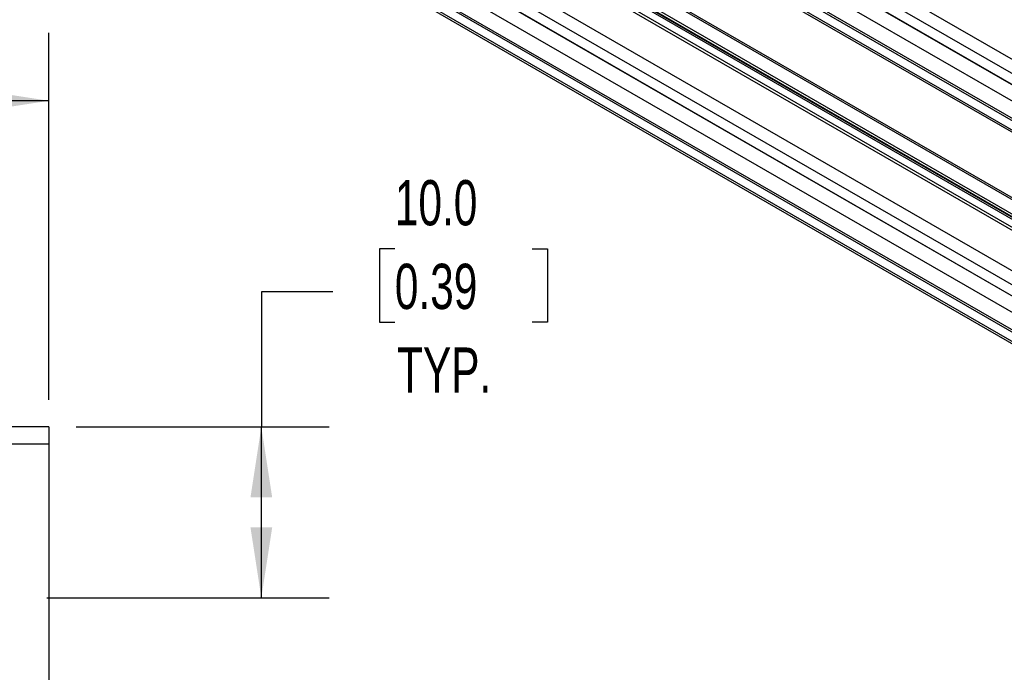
# Model space of a CAD drawing. Header units: millimetres. Extents: x 16 to 683, y 16 to 524.
# Tile 11 of 20: x 246 to 361, y 388 to 464. Entities that reach past the tile are written whole.
import ezdxf

# ---------------------------------------------------------------- set-up
doc = ezdxf.new("R2010")
doc.units = ezdxf.units.MM
doc.header["$LTSCALE"] = 2.5
doc.layers.add('DIMENSIONS', color=140, linetype='Continuous', lineweight=25)
doc.styles.add('SLDTEXTSTYLE0', font='TXT', dxfattribs={"width": 0.7})
doc.dimstyles.new('SLDDIMSTYLE4', dxfattribs={"dimtxt": 5.39502, "dimasz": 8.255, "dimexe": 0, "dimexo": 0.0625, "dimgap": 1.348755, "dimtad": 0, "dimtih": 1, "dimtoh": 1, "dimlfac": 0.5, "dimrnd": 1e-09, "dimzin": 4, "dimdsep": 46, "dimtxsty": 'SLDTEXTSTYLE0', "dimsah": 1, "dimcen": 0.09, "dimadec": 0, "dimazin": 1, "dimtfac": 1, "dimtofl": 0, "dimtmove": 0, "dimatfit": 3, "dimfxl": 0, "dimfrac": 2, "dimtolj": 1, "dimtzin": 12, "dimarcsym": 0})

# ---------------------------------------------------------------- blocks, each defined once
blk = doc.blocks.new('_D_6')
at = {"layer": 'DIMENSIONS'}
for p, q in [((289.74, 437.2), (287.93, 437.2)), ((287.93, 437.2), (287.93, 428.62)), ((305.77, 437.2), (307.58, 437.2)), ((307.58, 437.2), (307.58, 428.62)), ((282.49, 432.15), (274.14, 432.15)), ((274.14, 432.15), (274.14, 416.38)), ((287.93, 428.62), (289.74, 428.62)), ((307.58, 428.62), (305.77, 428.62)), ((252.5, 416.38), (282.08, 416.38)), ((274.14, 396.38), (274.14, 416.38)), ((249.08, 396.38), (282.08, 396.38))]:
    blk.add_line(p, q, dxfattribs=at)
for points in [[(274.14, 416.38), (272.87, 408.12), (275.41, 408.12)], [(274.14, 396.38), (275.41, 404.63), (272.87, 404.63)]]:
    blk.add_solid(points, dxfattribs=at)
at = {"layer": 'DIMENSIONS', "char_height": 5.292, "attachment_point": 1, "style": 'SLDTEXTSTYLE0'}
for s, insert in [('10.0', (289.74, 445.23)), ('0.39', (289.74, 435.45)), ('TYP.', (290, 425.66))]:
    blk.add_mtext(s, dxfattribs=dict(at, insert=insert))
blk = doc.blocks.new('_D_8')
at = {"layer": 'DIMENSIONS'}
for p, q in [((89.32, 419.55), (89.32, 462.45)), ((249.32, 419.55), (249.32, 462.45)), ((89.32, 454.51), (153.89, 454.51)), ((161.2, 454.51), (159.38, 454.51)), ((159.38, 454.51), (159.38, 445.94)), ((177.23, 454.51), (179.04, 454.51)), ((179.04, 454.51), (179.04, 445.94)), ((249.32, 454.51), (184.54, 454.51)), ((159.38, 445.94), (161.2, 445.94)), ((179.04, 445.94), (177.23, 445.94))]:
    blk.add_line(p, q, dxfattribs=at)
for points in [[(89.32, 454.51), (97.58, 453.24), (97.58, 455.78)], [(249.32, 454.51), (241.07, 455.78), (241.07, 453.24)]]:
    blk.add_solid(points, dxfattribs=at)
at = {"layer": 'DIMENSIONS', "char_height": 5.292, "attachment_point": 1, "style": 'SLDTEXTSTYLE0'}
for s, insert in [('80.0', (161.2, 462.54)), ('3.15', (161.2, 452.76))]:
    blk.add_mtext(s, dxfattribs=dict(at, insert=insert))

msp = doc.modelspace()

# ---------------------------------------------------------------- linework, layer by layer
for p, q in [((664.907, 284.417), (291.151, 500.182)), ((290.398, 498.972), (664.154, 283.207)), ((290.302, 497.732), (664.058, 281.967)), ((290.403, 497.636), (664.159, 281.871)), ((664.159, 277.934), (290.403, 493.699)), ((665.918, 278.949), (292.161, 494.714)), ((664.058, 277.722), (290.302, 493.487)), ((290.398, 492.358), (664.154, 276.593)), ((290.615, 491.964), (664.371, 276.199)), ((291.151, 475.453), (664.907, 259.688)), ((290.398, 474.242), (664.154, 258.477)), ((664.058, 257.238), (290.302, 473.003)), ((664.159, 257.142), (290.403, 472.907)), ((648.038, 274.15), (305.346, 471.982)), ((665.918, 254.22), (292.161, 469.985)), ((651.132, 275.936), (314.751, 470.124)), ((651.341, 276.057), (314.96, 470.245)), ((290.302, 468.757), (664.058, 252.992)), ((290.403, 468.97), (664.159, 253.205)), ((648.352, 274.331), (311.792, 468.623)), ((649.407, 274.94), (313.214, 469.02)), ((649.159, 274.797), (313.233, 468.723)), ((649.338, 274.901), (313.299, 468.892)), ((313.309, 469.309), (649.705, 275.112)), ((290.398, 467.628), (664.154, 251.863)), ((290.615, 467.234), (664.371, 251.469)), ((249.323, 416.38), (89.323, 416.38)), ((249.323, 416.38), (249.323, 414.38)), ((89.323, 414.38), (249.323, 414.38)), ((249.323, 414.38), (249.323, 334.38))]:
    msp.add_line(p, q)

# ---------------------------------------------------------------- dimensions: what is measured, and where the dimension line sits
at = {"layer": 'DIMENSIONS'}
dim = msp.add_linear_dim(base=(89.323, 454.51), p1=(249.323, 416.38), p2=(89.323, 416.38), angle=0, dimstyle='SLDDIMSTYLE4', dxfattribs=at)
dim.commit()
dim.dimension.update_dxf_attribs({"geometry": '_D_8', "text_midpoint": (169.212, 454.51), "dimtype": 160})
dim = msp.add_linear_dim(base=(274.139, 416.38), p1=(245.903, 396.38), p2=(249.323, 416.38), angle=90, text='<>\\PTYP.', dimstyle='SLDDIMSTYLE4', dxfattribs=at)
dim.commit()
dim.dimension.update_dxf_attribs({"geometry": '_D_6', "text_midpoint": (274.139, 432.152), "dimtype": 160})

doc.saveas('drawing.dxf')
